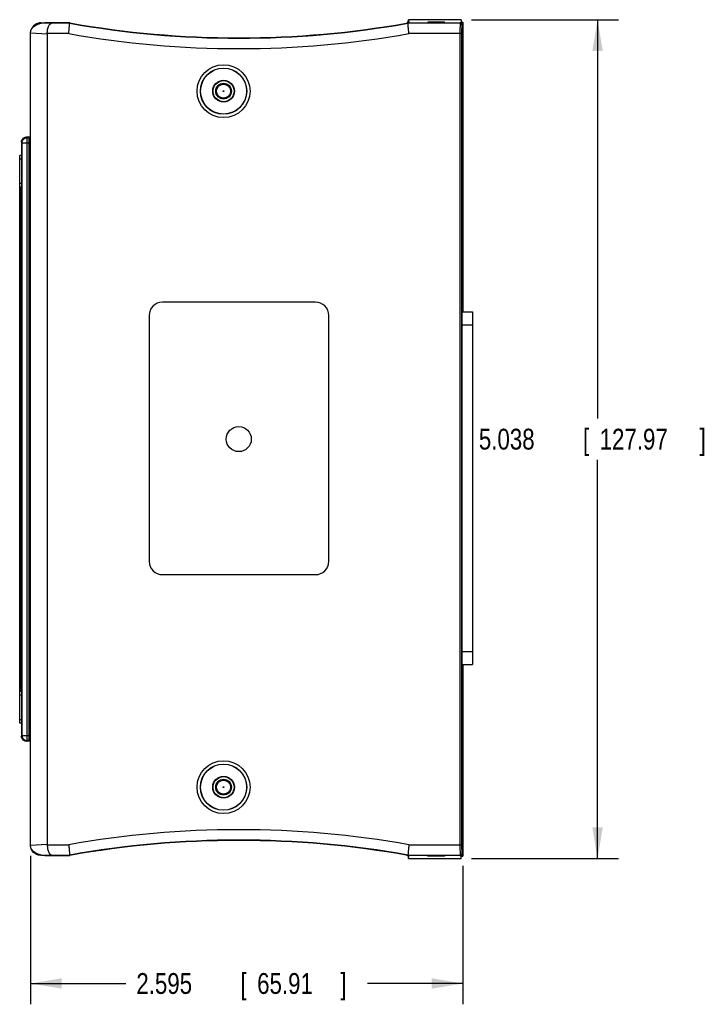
# Model space of a CAD drawing. Header units: inches. Extents: x 0 to 22, y 0 to 17.
# Tile 4 of 18: x 6.5 to 10.7, y 6 to 11.9. Entities that reach past the tile are written whole.
import ezdxf

# ---------------------------------------------------------------- set-up
doc = ezdxf.new("R2010")
doc.units = ezdxf.units.IN
doc.header["$LTSCALE"] = 1.21
doc.header["$MEASUREMENT"] = 0
doc.layers.get('0').update_dxf_attribs({"linetype": 'CONTINUOUS'})
doc.layers.add('DIMENSIONS', color=7, linetype='CONTINUOUS')
doc.styles.get("Standard").update_dxf_attribs({"font": 'txt', "width": 0.8})
doc.dimstyles.new('DIMSTYLE_1', dxfattribs={"dimtxt": 0.125, "dimasz": 0.1875, "dimexe": 0.18, "dimexo": 0.0625, "dimgap": 0.09, "dimtad": 0, "dimtih": 1, "dimtoh": 1, "dimdec": 3, "dimzin": 4, "dimdsep": 46, "dimtxsty": 'STANDARD', "dimblk": '_FILLED', "dimblk1": '_FILLED', "dimblk2": '_FILLED', "dimcen": 0.09, "dimadec": 0, "dimazin": 0, "dimtp": 0.01, "dimtm": 0.01, "dimtfac": 1, "dimtdec": 3, "dimtofl": 0, "dimtmove": 0, "dimatfit": 3, "dimldrblk": '_FILLED', "dimfxl": 1, "dimtolj": 1, "dimtzin": 4, "dimarcsym": 0})

# ---------------------------------------------------------------- blocks, each defined once
blk = doc.blocks.new('_FILLED')
at = {"color": 0, "linetype": 'BYBLOCK'}
blk.add_solid([(0, 0), (-1, 0.167), (-1, -0.167)], dxfattribs=at)
blk = doc.blocks.new('*D3')
at = {"layer": 'DIMENSIONS', "color": 2, "linetype": 'CONTINUOUS'}
for p, q in [((6.6098, 6.8992), (6.6098, 6.0073)), ((9.2048, 6.8389), (9.2048, 6.0073)), ((6.6098, 6.1323), (7.1823, 6.1323)), ((9.2048, 6.1323), (8.6323, 6.1323))]:
    blk.add_line(p, q, dxfattribs=at)
at = {"layer": 'DIMENSIONS', "color": 2, "linetype": 'CONTINUOUS', "xscale": 0.1875, "yscale": 0.1875, "zscale": 0.1875, "rotation": 180}
blk.add_blockref('_FILLED', (6.6098, 6.1323), dxfattribs=at)
at = {"layer": 'DIMENSIONS', "color": 2, "linetype": 'CONTINUOUS', "xscale": 0.1875, "yscale": 0.1875, "zscale": 0.1875}
blk.add_blockref('_FILLED', (9.2048, 6.1323), dxfattribs=at)
at = {"layer": 'DIMENSIONS', "color": 2, "linetype": 'CONTINUOUS', "width": 0.8}
for s, p in [('2.595', (7.2448, 6.0698)), ('[', (7.8698, 6.0698)), ('65.91', (7.9698, 6.0698)), (']', (8.4698, 6.0698))]:
    blk.add_text(s, height=0.125, dxfattribs=at).set_placement(p)
blk = doc.blocks.new('*D4')
at = {"layer": 'DIMENSIONS', "color": 2, "linetype": 'CONTINUOUS'}
for p, q in [((9.2573, 11.9205), (10.1379, 11.9205)), ((10.0129, 11.9205), (10.0129, 9.5264)), ((10.0129, 6.8823), (10.0129, 9.2764)), ((9.2573, 6.8823), (10.1379, 6.8823))]:
    blk.add_line(p, q, dxfattribs=at)
at = {"layer": 'DIMENSIONS', "color": 2, "linetype": 'CONTINUOUS', "xscale": 0.1875, "yscale": 0.1875, "zscale": 0.1875}
for p, rotation in [((10.0129, 11.9205), 90), ((10.0129, 6.8823), 270)]:
    blk.add_blockref('_FILLED', p, dxfattribs=dict(at, rotation=rotation))
at = {"layer": 'DIMENSIONS', "color": 2, "linetype": 'CONTINUOUS', "width": 0.8}
for s, p in [('5.038', (9.3004, 9.3389)), ('[', (9.9254, 9.3389)), ('127.97', (10.0254, 9.3389)), (']', (10.6254, 9.3389))]:
    blk.add_text(s, height=0.125, dxfattribs=at).set_placement(p)

msp = doc.modelspace()

# ---------------------------------------------------------------- linework, layer by layer
at = {"color": 7, "linetype": 'CONTINUOUS'}
for p, q in [((6.6712, 11.8989), (6.6712, 11.9013)), ((6.8448, 11.9014), (6.6949, 11.9014)), ((6.6949, 11.9014), (6.7357, 11.8993)), ((6.8446, 11.8993), (6.7357, 11.8993)), ((6.8446, 11.8993), (6.8448, 11.9014)), ((8.875, 11.8993), (8.8748, 11.9014)), ((8.8748, 11.9014), (8.8812, 11.9014)), ((8.875, 11.9024), (8.878, 11.9205)), ((8.875, 11.9024), (8.875, 11.9014)), ((9.1876, 11.8993), (8.875, 11.8993)), ((8.878, 11.9205), (8.8812, 11.9014)), ((9.1948, 11.9205), (8.878, 11.9205)), ((8.9948, 11.9066), (8.9939, 11.9014)), ((8.9939, 11.9014), (9.0957, 11.9014)), ((8.9948, 11.9066), (8.9948, 11.9014)), ((9.0948, 11.9066), (8.9948, 11.9066)), ((9.0948, 11.9014), (9.0948, 11.9066)), ((9.0957, 11.9014), (9.0948, 11.9066)), ((9.188, 11.9014), (9.1876, 11.8993)), ((9.2048, 11.9014), (9.188, 11.9014)), ((9.1948, 11.9205), (9.1948, 11.9066)), ((9.1948, 11.9066), (9.2048, 11.9066)), ((9.198, 11.8914), (9.1976, 11.8893)), ((9.198, 11.8914), (9.198, 6.9114)), ((9.2048, 11.9066), (9.2048, 10.1662)), ((6.6098, 6.9617), (6.6098, 11.8411)), ((6.6098, 11.8411), (6.7098, 11.8359)), ((6.8389, 11.8369), (6.7098, 11.8369)), ((6.7098, 11.8359), (6.7098, 6.9669)), ((9.1972, 11.8369), (8.8807, 11.8369)), ((9.1872, 11.8369), (9.1872, 6.966)), ((9.1972, 11.8369), (9.1972, 6.966)), ((9.198, 11.4078), (9.2048, 11.4078)), ((9.198, 11.4069), (9.2048, 11.4069)), ((6.5546, 11.1854), (6.5546, 10.946)), ((6.5588, 11.1812), (6.5546, 11.1854)), ((6.5588, 7.6216), (6.5588, 11.1812)), ((6.5588, 11.1812), (6.6021, 11.1812)), ((6.5888, 11.2112), (6.5845, 11.2154)), ((6.5888, 7.5916), (6.5888, 11.2112)), ((6.6011, 11.2112), (6.5888, 11.2112)), ((6.6098, 11.2173), (6.5969, 11.2141)), ((6.6018, 11.2153), (6.5969, 11.2153)), ((6.6021, 7.6216), (6.6021, 11.1812)), ((6.5447, 7.6964), (6.5447, 11.1055)), ((6.5546, 11.1055), (6.5447, 11.1055)), ((6.5447, 11.0858), (6.5546, 11.0858)), ((6.5547, 10.9362), (6.5447, 10.9362)), ((6.5447, 10.9165), (6.5564, 10.9165)), ((6.5487, 7.8854), (6.5487, 10.9165)), ((6.5552, 10.926), (6.5561, 10.9256)), ((6.5564, 10.9156), (6.5564, 7.8872)), ((8.3193, 10.2246), (7.4018, 10.2246)), ((7.3217, 10.1446), (7.3217, 8.6677)), ((8.3994, 8.6677), (8.3994, 10.1446)), ((9.198, 10.1662), (9.2629, 10.1662)), ((9.2629, 10.1662), (9.2629, 8.0477)), ((9.198, 10.0875), (9.2629, 10.0875)), ((7.4018, 8.5876), (8.3193, 8.5876)), ((9.198, 8.1264), (9.2629, 8.1264)), ((9.198, 8.0477), (9.2629, 8.0477)), ((9.2048, 8.0477), (9.2048, 6.8962)), ((6.5564, 7.8854), (6.5447, 7.8854)), ((6.5447, 7.8657), (6.5546, 7.8657)), ((6.5561, 7.8772), (6.5552, 7.8768)), ((6.5546, 7.8568), (6.5546, 7.6174)), ((6.5546, 7.7161), (6.5447, 7.7161)), ((6.5546, 7.6964), (6.5447, 7.6964)), ((6.5546, 7.6174), (6.5588, 7.6216)), ((6.5588, 7.6216), (6.6021, 7.6216)), ((6.5845, 7.5874), (6.5888, 7.5916)), ((6.6011, 7.5916), (6.5888, 7.5916)), ((6.6018, 7.5875), (6.5969, 7.5875)), ((6.6098, 7.5855), (6.5972, 7.5886)), ((9.198, 7.3959), (9.2048, 7.3959)), ((9.198, 7.395), (9.2048, 7.395)), ((6.7098, 6.9669), (6.6098, 6.9617)), ((6.7098, 6.966), (6.8389, 6.966)), ((8.8807, 6.966), (9.1972, 6.966)), ((6.6712, 6.9015), (6.6712, 6.904)), ((6.7357, 6.9035), (6.6949, 6.9014)), ((6.6949, 6.9014), (6.8448, 6.9014)), ((6.7357, 6.9035), (6.8446, 6.9035)), ((6.8446, 6.9035), (6.8448, 6.9014)), ((8.875, 6.9035), (8.8748, 6.9014)), ((8.8812, 6.9014), (8.8748, 6.9014)), ((8.875, 6.9035), (9.1876, 6.9035)), ((8.875, 6.9014), (8.875, 6.9004)), ((8.875, 6.9004), (8.878, 6.8823)), ((8.878, 6.8823), (8.8812, 6.9014)), ((8.878, 6.8823), (9.1948, 6.8823)), ((9.0957, 6.9014), (8.9939, 6.9014)), ((8.9948, 6.8962), (8.9939, 6.9014)), ((8.9948, 6.8962), (8.9948, 6.9014)), ((9.0948, 6.8962), (8.9948, 6.8962)), ((9.0948, 6.8962), (9.0948, 6.9014)), ((9.0957, 6.9014), (9.0948, 6.8962)), ((9.1876, 6.9035), (9.188, 6.9014)), ((9.188, 6.9014), (9.2048, 6.9014)), ((9.1948, 6.8962), (9.2048, 6.8962)), ((9.1948, 6.8823), (9.1948, 6.8962)), ((9.1976, 6.9135), (9.198, 6.9114))]:
    msp.add_line(p, q, dxfattribs=at)
for centre, radius in [((7.7683, 11.4914), 0.159), ((7.7683, 11.4914), 0.139), ((7.7683, 11.4914), 0.138), ((7.7683, 11.4914), 0.065), ((7.7683, 11.4914), 0.0633), ((7.7683, 11.4914), 0.0472), ((7.7683, 11.4914), 0.042), ((7.7683, 11.4914), 0.00204), ((7.8598, 9.4014), 0.075), ((7.7683, 7.3114), 0.159), ((7.7683, 7.3114), 0.139), ((7.7683, 7.3114), 0.138), ((7.7683, 7.3114), 0.065), ((7.7683, 7.3114), 0.0633), ((7.7683, 7.3114), 0.0472), ((7.7683, 7.3114), 0.042), ((7.7683, 7.3114), 0.00204)]:
    msp.add_circle(centre, radius, dxfattribs=at)
for centre, radius, start, end in [((7.8598, 17.5799), 5.7706, 259.86756, 280.13244), ((7.8598, 17.5799), 5.7685, 259.86568, 280.13432), ((7.8598, 17.5799), 5.833, 259.91983, 280.08004), ((7.4018, 10.1446), 0.0801, 90, 180), ((8.3193, 10.1446), 0.0801, 0, 90), ((7.4018, 8.6677), 0.0801, 180, 270), ((8.3193, 8.6677), 0.0801, 270, 360), ((7.8598, 1.2229), 5.833, 79.91997, 100.08018), ((7.8598, 1.2229), 5.7706, 79.86756, 100.13244), ((7.8598, 1.2229), 5.7685, 79.86568, 100.13432)]:
    msp.add_arc(centre, radius, start, end, dxfattribs=at)
for points, knots in [([(6.6098, 11.8411), (6.6098, 11.8445), (6.6106, 11.8514), (6.6142, 11.8616), (6.6206, 11.8715), (6.6297, 11.8808), (6.6419, 11.8891), (6.657, 11.8958), (6.675, 11.9003), (6.6881, 11.9014), (6.6949, 11.9014)], [0, 0, 0, 0, 0.087775, 0.179381, 0.279484, 0.391741, 0.518097, 0.660729, 0.821127, 1, 1, 1, 1]), ([(6.6712, 11.9013), (6.6667, 11.9013), (6.6576, 11.9001), (6.6447, 11.8954), (6.6329, 11.8879), (6.6231, 11.8779), (6.6171, 11.8683), (6.6145, 11.8623), (6.6139, 11.8606)], [0, 0, 0, 0, 0.182163, 0.365188, 0.550077, 0.737331, 0.926517, 1, 1, 1, 1]), ([(6.6723, 11.9013), (6.6722, 11.9013), (6.6719, 11.9013), (6.6716, 11.9013), (6.6713, 11.9013), (6.6712, 11.9013)], [0, 0, 0, 0, 0.333405, 0.666728, 1, 1, 1, 1]), ([(6.7098, 11.8369), (6.7099, 11.8412), (6.7104, 11.8496), (6.7123, 11.862), (6.7152, 11.8734), (6.7191, 11.8833), (6.7238, 11.8914), (6.7292, 11.897), (6.7336, 11.899), (6.7357, 11.8993)], [0, 0, 0, 0, 0.180867, 0.357207, 0.523809, 0.674862, 0.805171, 0.91223, 1, 1, 1, 1]), ([(6.8391, 11.8369), (6.8395, 11.8413), (6.8403, 11.8501), (6.8414, 11.8627), (6.8424, 11.8742), (6.8432, 11.8838), (6.8439, 11.8913), (6.8443, 11.8962), (6.8445, 11.8986), (6.8446, 11.8993)], [0, 0, 0, 0, 0.215719, 0.421249, 0.607106, 0.764459, 0.885667, 0.965365, 1, 1, 1, 1]), ([(8.87, 11.9009), (8.871, 11.9012), (8.8725, 11.9016), (8.8741, 11.902), (8.8745, 11.9022)], [0, 0, 0, 0, 0.675522, 1, 1, 1, 1]), ([(8.8747, 11.9023), (8.8748, 11.9023), (8.8748, 11.9023), (8.8749, 11.9024), (8.8749, 11.9024)], [0, 0, 0, 0, 0.592109, 1, 1, 1, 1]), ([(8.8805, 11.8369), (8.8801, 11.8413), (8.8793, 11.8501), (8.8782, 11.8627), (8.8772, 11.8742), (8.8764, 11.8838), (8.8757, 11.8913), (8.8753, 11.8962), (8.875, 11.8986), (8.875, 11.8993)], [0, 0, 0, 0, 0.215719, 0.421249, 0.607106, 0.764459, 0.885667, 0.965365, 1, 1, 1, 1]), ([(9.1876, 11.8993), (9.1875, 11.8986), (9.1875, 11.8962), (9.1874, 11.8913), (9.1874, 11.8838), (9.1873, 11.8741), (9.1872, 11.8627), (9.1872, 11.8501), (9.1872, 11.8413), (9.1872, 11.8369)], [0, 0, 0, 0, 0.034741, 0.114688, 0.236118, 0.393353, 0.579036, 0.784465, 1, 1, 1, 1]), ([(9.1976, 11.8893), (9.1976, 11.8903), (9.1973, 11.8924), (9.1958, 11.8953), (9.1936, 11.8975), (9.1908, 11.8989), (9.1887, 11.8993), (9.1876, 11.8993)], [0, 0, 0, 0, 0.199858, 0.399787, 0.599803, 0.799889, 1, 1, 1, 1]), ([(9.198, 11.8914), (9.198, 11.8924), (9.1976, 11.8945), (9.1962, 11.8974), (9.194, 11.8996), (9.1911, 11.9011), (9.189, 11.9014), (9.188, 11.9014)], [0, 0, 0, 0, 0.200304, 0.400456, 0.600422, 0.800238, 1, 1, 1, 1]), ([(9.1976, 11.8893), (9.1975, 11.8887), (9.1975, 11.8867), (9.1974, 11.8826), (9.1974, 11.8763), (9.1973, 11.8682), (9.1972, 11.8586), (9.1972, 11.848), (9.1972, 11.8406), (9.1972, 11.8369)], [0, 0, 0, 0, 0.034725, 0.114693, 0.236153, 0.393409, 0.579106, 0.784554, 1, 1, 1, 1]), ([(6.7098, 11.8369), (6.7098, 11.8368), (6.7098, 11.8365), (6.7098, 11.8362), (6.7098, 11.836), (6.7098, 11.8359)], [0, 0, 0, 0, 0.333224, 0.666551, 1, 1, 1, 1]), ([(6.5546, 11.1854), (6.5546, 11.1881), (6.5553, 11.1933), (6.5583, 11.2007), (6.5632, 11.207), (6.5695, 11.2117), (6.5766, 11.2148), (6.5815, 11.2151), (6.5839, 11.2151)], [0, 0, 0, 0, 0.170405, 0.339635, 0.509885, 0.680839, 0.847039, 1, 1, 1, 1]), ([(6.5588, 11.1812), (6.5588, 11.1838), (6.5595, 11.1891), (6.5625, 11.1964), (6.5674, 11.2027), (6.5737, 11.2075), (6.581, 11.2105), (6.5862, 11.2112), (6.5888, 11.2112)], [0, 0, 0, 0, 0.167082, 0.334283, 0.50128, 0.668484, 0.835048, 1, 1, 1, 1]), ([(6.5893, 11.2152), (6.589, 11.2152), (6.5872, 11.2152), (6.5854, 11.2152), (6.5839, 11.2151)], [0, 0, 0, 0, 0.183884, 1, 1, 1, 1]), ([(6.5969, 11.2141), (6.5955, 11.2146), (6.593, 11.2152), (6.5904, 11.2152), (6.5893, 11.2152)], [0, 0, 0, 0, 0.578651, 1, 1, 1, 1]), ([(6.6011, 11.2112), (6.6006, 11.2116), (6.5997, 11.2125), (6.5985, 11.2138), (6.5974, 11.2141), (6.5969, 11.2141)], [0, 0, 0, 0, 0.369875, 0.721278, 1, 1, 1, 1]), ([(6.6021, 11.1812), (6.6021, 11.1837), (6.6021, 11.1886), (6.602, 11.1956), (6.6018, 11.2016), (6.6017, 11.2063), (6.6013, 11.2092), (6.6014, 11.2109), (6.6011, 11.2112)], [0, 0, 0, 0, 0.252868, 0.48937, 0.694014, 0.853559, 0.957692, 1, 1, 1, 1]), ([(6.5546, 10.946), (6.5546, 10.9439), (6.5546, 10.94), (6.5547, 10.9348), (6.5547, 10.9303), (6.5552, 10.9279), (6.5549, 10.9262), (6.5552, 10.926)], [0, 0, 0, 0, 0.305404, 0.581325, 0.801708, 0.945714, 1, 1, 1, 1]), ([(6.5561, 10.9256), (6.5562, 10.9255), (6.5561, 10.9246), (6.5564, 10.9234), (6.5563, 10.9212), (6.5564, 10.9185), (6.5564, 10.9166), (6.5564, 10.9156)], [0, 0, 0, 0, 0.054302, 0.197874, 0.419214, 0.694552, 1, 1, 1, 1]), ([(6.5552, 7.8768), (6.5549, 7.8767), (6.5552, 7.8749), (6.5547, 7.8725), (6.5547, 7.868), (6.5546, 7.8628), (6.5546, 7.8589), (6.5546, 7.8568)], [0, 0, 0, 0, 0.054286, 0.198292, 0.418675, 0.694596, 1, 1, 1, 1]), ([(6.5564, 7.8872), (6.5564, 7.8862), (6.5564, 7.8843), (6.5563, 7.8816), (6.5564, 7.8794), (6.5561, 7.8782), (6.5562, 7.8773), (6.5561, 7.8772)], [0, 0, 0, 0, 0.305448, 0.580786, 0.802126, 0.945698, 1, 1, 1, 1]), ([(6.5845, 7.5874), (6.582, 7.5874), (6.5768, 7.5881), (6.5695, 7.591), (6.5632, 7.5958), (6.5583, 7.6021), (6.5553, 7.6095), (6.5546, 7.6148), (6.5546, 7.6174)], [0, 0, 0, 0, 0.162747, 0.329681, 0.497355, 0.664706, 0.83227, 1, 1, 1, 1]), ([(6.5588, 7.6216), (6.5588, 7.619), (6.5595, 7.6137), (6.5625, 7.6064), (6.5674, 7.6001), (6.5737, 7.5953), (6.581, 7.5923), (6.5862, 7.5916), (6.5888, 7.5916)], [0, 0, 0, 0, 0.167082, 0.334283, 0.50128, 0.668484, 0.835048, 1, 1, 1, 1]), ([(6.5969, 7.5874), (6.5955, 7.5874), (6.5927, 7.5874), (6.5886, 7.5874), (6.5859, 7.5874), (6.5845, 7.5874)], [0, 0, 0, 0, 0.336404, 0.66973, 1, 1, 1, 1]), ([(6.5969, 7.5887), (6.5974, 7.5887), (6.5985, 7.5891), (6.5997, 7.5903), (6.6006, 7.5912), (6.6011, 7.5916)], [0, 0, 0, 0, 0.278722, 0.630125, 1, 1, 1, 1]), ([(6.6011, 7.5916), (6.6014, 7.5919), (6.6013, 7.5936), (6.6017, 7.5965), (6.6018, 7.6013), (6.602, 7.6072), (6.6021, 7.6142), (6.6021, 7.6191), (6.6021, 7.6216)], [0, 0, 0, 0, 0.042308, 0.146441, 0.305986, 0.51063, 0.747132, 1, 1, 1, 1]), ([(6.6949, 6.9014), (6.6881, 6.9014), (6.675, 6.9025), (6.657, 6.907), (6.6419, 6.9138), (6.6297, 6.922), (6.6206, 6.9313), (6.6142, 6.9412), (6.6106, 6.9514), (6.6098, 6.9583), (6.6098, 6.9617)], [0, 0, 0, 0, 0.178873, 0.339271, 0.481903, 0.608259, 0.720516, 0.820619, 0.912225, 1, 1, 1, 1]), ([(6.6712, 6.9015), (6.6667, 6.9016), (6.6576, 6.9027), (6.6447, 6.9074), (6.6329, 6.9149), (6.6231, 6.9249), (6.6171, 6.9345), (6.6145, 6.9405), (6.6139, 6.9422)], [0, 0, 0, 0, 0.182163, 0.365188, 0.550077, 0.737331, 0.926517, 1, 1, 1, 1]), ([(6.7098, 6.966), (6.7098, 6.9661), (6.7098, 6.9663), (6.7098, 6.9666), (6.7098, 6.9668), (6.7098, 6.9669)], [0, 0, 0, 0, 0.333224, 0.666551, 1, 1, 1, 1]), ([(6.7098, 6.966), (6.7099, 6.9617), (6.7104, 6.9532), (6.7123, 6.9408), (6.7152, 6.9294), (6.7191, 6.9195), (6.7238, 6.9115), (6.7292, 6.9058), (6.7336, 6.9038), (6.7357, 6.9035)], [0, 0, 0, 0, 0.180867, 0.357207, 0.523809, 0.674862, 0.805171, 0.91223, 1, 1, 1, 1]), ([(6.8391, 6.966), (6.8395, 6.9615), (6.8403, 6.9527), (6.8414, 6.9401), (6.8424, 6.9287), (6.8432, 6.919), (6.8439, 6.9115), (6.8443, 6.9066), (6.8445, 6.9043), (6.8446, 6.9035)], [0, 0, 0, 0, 0.215719, 0.421249, 0.607106, 0.764459, 0.885667, 0.965365, 1, 1, 1, 1]), ([(8.8805, 6.966), (8.8801, 6.9615), (8.8793, 6.9527), (8.8782, 6.9401), (8.8772, 6.9287), (8.8764, 6.919), (8.8757, 6.9115), (8.8753, 6.9066), (8.875, 6.9043), (8.875, 6.9035)], [0, 0, 0, 0, 0.215719, 0.421249, 0.607106, 0.764459, 0.885667, 0.965365, 1, 1, 1, 1]), ([(9.1872, 6.966), (9.1872, 6.9615), (9.1872, 6.9527), (9.1872, 6.9401), (9.1873, 6.9287), (9.1874, 6.919), (9.1874, 6.9116), (9.1875, 6.9067), (9.1875, 6.9043), (9.1876, 6.9035)], [0, 0, 0, 0, 0.215547, 0.420974, 0.606652, 0.763883, 0.885311, 0.965258, 1, 1, 1, 1]), ([(9.1972, 6.966), (9.1972, 6.9622), (9.1972, 6.9548), (9.1972, 6.9442), (9.1973, 6.9346), (9.1974, 6.9265), (9.1974, 6.9203), (9.1975, 6.9161), (9.1975, 6.9141), (9.1976, 6.9135)], [0, 0, 0, 0, 0.215469, 0.420933, 0.606634, 0.763886, 0.885334, 0.965287, 1, 1, 1, 1]), ([(6.6712, 6.9015), (6.6713, 6.9015), (6.6716, 6.9015), (6.6719, 6.9015), (6.6722, 6.9015), (6.6723, 6.9015)], [0, 0, 0, 0, 0.333271, 0.666595, 1, 1, 1, 1]), ([(8.875, 6.9004), (8.875, 6.9004), (8.8749, 6.9004), (8.8748, 6.9005), (8.8748, 6.9005), (8.8747, 6.9005)], [0, 0, 0, 0, 0.204833, 0.529175, 1, 1, 1, 1]), ([(9.1976, 6.9135), (9.1976, 6.9125), (9.1973, 6.9104), (9.1958, 6.9076), (9.1936, 6.9053), (9.1908, 6.9039), (9.1887, 6.9035), (9.1876, 6.9035)], [0, 0, 0, 0, 0.199858, 0.399787, 0.599803, 0.799889, 1, 1, 1, 1]), ([(9.198, 6.9114), (9.198, 6.9104), (9.1976, 6.9083), (9.1962, 6.9054), (9.194, 6.9032), (9.1911, 6.9017), (9.189, 6.9014), (9.188, 6.9014)], [0, 0, 0, 0, 0.200304, 0.400456, 0.600422, 0.800238, 1, 1, 1, 1])]:
    msp.add_open_spline(points, degree=3, knots=knots, dxfattribs=at)
for points in [[(6.6723, 11.9013), (6.6782, 11.9014), (6.684, 11.9014), (6.6899, 11.9014)], [(6.7098, 11.9014), (6.7149, 11.9014), (6.72, 11.9014), (6.7251, 11.9014)], [(8.8671, 11.9002), (8.868, 11.9005), (8.869, 11.9007), (8.87, 11.9009)], [(8.8745, 11.9022), (8.8746, 11.9022), (8.8746, 11.9023), (8.8747, 11.9023)], [(6.6899, 6.9014), (6.684, 6.9015), (6.6782, 6.9015), (6.6723, 6.9015)], [(8.87, 6.9019), (8.869, 6.9021), (8.868, 6.9024), (8.8671, 6.9026)], [(8.8731, 6.9011), (8.872, 6.9014), (8.871, 6.9017), (8.87, 6.9019)], [(8.8747, 6.9005), (8.8742, 6.9008), (8.8736, 6.9009), (8.8731, 6.9011)]]:
    msp.add_open_spline(points, degree=3, dxfattribs=at)

# ---------------------------------------------------------------- dimensions: what is measured, and where the dimension line sits
at = {"layer": 'DIMENSIONS', "color": 2, "linetype": 'CONTINUOUS'}
dim = msp.add_linear_dim(base=(10.0129, 11.9205), p1=(9.2573, 6.8823), p2=(9.2573, 11.9205), angle=90, dimstyle='DIMSTYLE_1', dxfattribs=at)
dim.commit()
dim.dimension.update_dxf_attribs({"geometry": '*D4', "text_midpoint": (10.0129, 9.4014), "dimtype": 160})
dim = msp.add_linear_dim(base=(9.2048, 6.1323), p1=(6.6098, 6.8992), p2=(9.2048, 6.8389), dimstyle='DIMSTYLE_1', dxfattribs=at)
dim.commit()
dim.dimension.update_dxf_attribs({"geometry": '*D3', "text_midpoint": (7.9073, 6.1323), "dimtype": 160})

doc.saveas('drawing.dxf')
